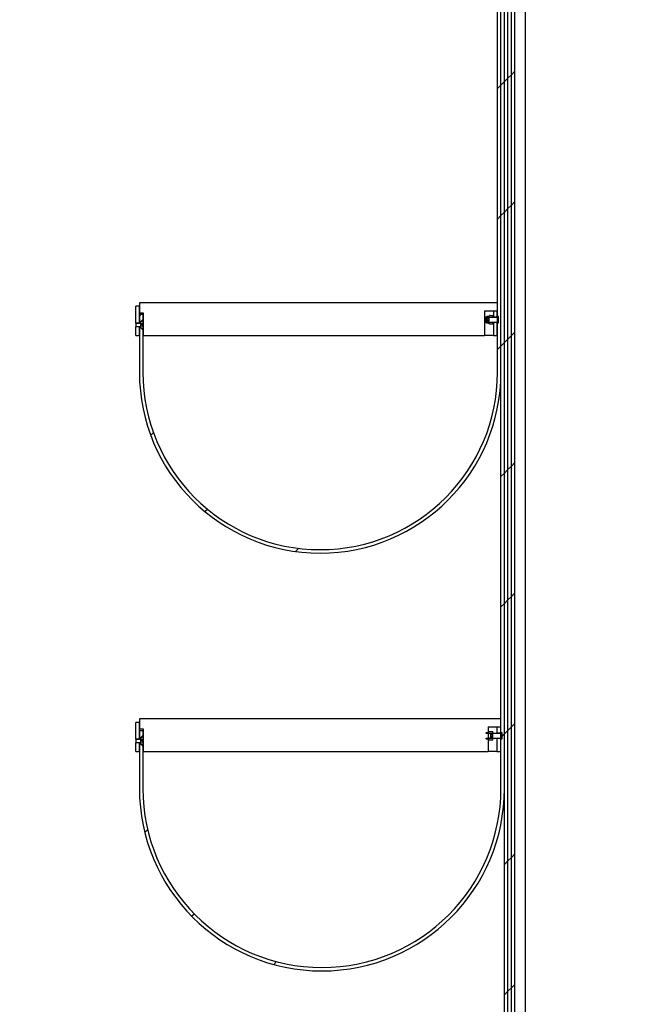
# Model space of a CAD drawing. Header units: millimetres. Extents: x 676 to 6826, y 1666 to 5971.
# Tile 5 of 9: x 4092 to 4627, y 4276 to 5124. Entities that reach past the tile are written whole.
import ezdxf

# ---------------------------------------------------------------- set-up
doc = ezdxf.new("R2010")
doc.units = ezdxf.units.MM
doc.header["$LTSCALE"] = 25
doc.linetypes.add('SLD-Solido', pattern=[0])
doc.layers.add('CAMPITURE', color=9, linetype='SLD-Solido')
doc.layers.add('QUOTE', color=1, linetype='SLD-Solido')
doc.styles.add('SLDTEXTSTYLE3', font='GOTHIC.TTF', dxfattribs={"width": 0.913})
doc.dimstyles.new('SLDDIMSTYLE0', dxfattribs={"dimtxt": 66.145833, "dimasz": 50, "dimexe": 0, "dimexo": 0.0625, "dimgap": 16.536458, "dimtad": 1, "dimdec": 1, "dimrnd": 1e-09, "dimzin": 12, "dimdsep": 46, "dimtxsty": 'SLDTEXTSTYLE3', "dimsah": 1, "dimcen": 0.09, "dimadec": 0, "dimazin": 3, "dimtfac": 1, "dimtdec": 1, "dimtmove": 0, "dimatfit": 0, "dimfxl": 1, "dimfrac": 2, "dimtolj": 1, "dimtzin": 12, "dimarcsym": 0})
pattern_1 = [(0, (0, 0), (0, 79.375), []), (135, (39.69, -39.69), (-158.75, -158.75), [112.253, -112.253]), (135, (59.53, -39.69), (-158.75, -158.75), [112.253, -112.253]), (135, (79.38, -39.69), (-158.75, -158.75), [112.253, -112.253])]

# ---------------------------------------------------------------- blocks, each defined once
blk = doc.blocks.new('_D_16')
at = {"layer": 'QUOTE', "transparency": 16777216}
for p, q in [((4526.93, 5485.23), (4526.93, 2971.5)), ((4192.18, 3402.55), (4192.18, 2971.5)), ((4192.18, 2996.5), (4092.18, 2996.5)), ((4192.18, 2996.5), (4526.93, 2996.5)), ((4526.93, 2996.5), (4626.93, 2996.5))]:
    blk.add_line(p, q, dxfattribs=at)
for points in [[(4192.18, 2996.5), (4142.18, 3002.75), (4142.18, 2990.25)], [(4526.93, 2996.5), (4576.93, 2990.25), (4576.93, 3002.75)]]:
    blk.add_solid(points, dxfattribs=at)
at = {"layer": 'QUOTE', "transparency": 16777216, "insert": (4247.9, 3080.99), "char_height": 66.146, "attachment_point": 1, "style": 'SLDTEXTSTYLE3'}
blk.add_mtext('334,8', dxfattribs=at)

msp = doc.modelspace()

# ---------------------------------------------------------------- hatches: boundary and pattern name
at = {"layer": 'CAMPITURE', "true_color": 0xe1a900}
h = msp.add_hatch(dxfattribs=at)
h.set_pattern_fill('ANSI31', color=42, scale=25, style=0)
edge = h.paths.add_edge_path(flags=0)
edge.add_spline(control_points=[(4198.18, 4140.75), (4197.51, 4141.42), (4196.85, 4142.1), (4196.18, 4142.77)], knot_values=[0.007833, 0.007833, 0.007833, 0.007833, 0.010676, 0.010676, 0.010676, 0.010676], weights=[1, 1, 1, 1], degree=3, periodic=0)
edge.add_line((4196.18, 4142.77), (4195.18, 4142.77))
edge.add_line((4195.18, 4142.77), (4195.18, 4104.23))
edge.add_arc((4353.68, 4104.23), 158.5, 180, 360)
edge.add_line((4512.18, 4104.23), (4512.18, 5524.25))
edge.add_line((4512.18, 5524.25), (4509.18, 5524.25))
edge.add_line((4509.18, 5524.25), (4509.18, 4104.23))
edge.add_arc((4353.68, 4104.23), 155.5, 180, 360, ccw=False)
edge.add_line((4198.18, 4104.23), (4198.18, 4140.75))
h = msp.add_hatch(dxfattribs=at)
h.set_pattern_fill('ANSI31', color=42, scale=25, style=0)
edge = h.paths.add_edge_path(flags=0)
edge.add_spline(control_points=[(4198.18, 3782.75), (4197.51, 3783.42), (4196.85, 3784.1), (4196.18, 3784.77)], knot_values=[0.007833, 0.007833, 0.007833, 0.007833, 0.010676, 0.010676, 0.010676, 0.010676], weights=[1, 1, 1, 1], degree=3, periodic=0)
edge.add_line((4196.18, 3784.77), (4195.18, 3784.77))
edge.add_line((4195.18, 3784.77), (4195.18, 3746.23))
edge.add_arc((4355.18, 3746.23), 160, 180, 360)
edge.add_line((4515.18, 3746.23), (4515.18, 5524.25))
edge.add_line((4515.18, 5524.25), (4512.18, 5524.25))
edge.add_line((4512.18, 5524.25), (4512.18, 3746.23))
edge.add_arc((4355.18, 3746.23), 157, 180, 360, ccw=False)
edge.add_line((4198.18, 3746.23), (4198.18, 3782.75))
h = msp.add_hatch(dxfattribs=at)
h.set_pattern_fill('ANSI31', color=42, scale=25, style=0)
edge = h.paths.add_edge_path(flags=0)
edge.add_spline(control_points=[(4198.18, 3424.75), (4197.51, 3425.42), (4196.85, 3426.1), (4196.18, 3426.77)], knot_values=[0.007833, 0.007833, 0.007833, 0.007833, 0.010676, 0.010676, 0.010676, 0.010676], weights=[1, 1, 1, 1], degree=3, periodic=0)
edge.add_line((4196.18, 3426.77), (4195.18, 3426.77))
edge.add_line((4195.18, 3426.77), (4195.18, 3388.23))
edge.add_arc((4356.68, 3388.23), 161.5, 180, 360)
edge.add_line((4518.18, 3388.23), (4518.18, 5524.25))
edge.add_line((4518.18, 5524.25), (4515.18, 5524.25))
edge.add_line((4515.18, 5524.25), (4515.18, 3388.23))
edge.add_arc((4356.68, 3388.23), 158.5, 180, 360, ccw=False)
edge.add_line((4198.18, 3388.23), (4198.18, 3424.75))
h = msp.add_hatch(dxfattribs=at)
h.set_pattern_fill('ANSI31', color=42, scale=25, style=0)
edge = h.paths.add_edge_path(flags=0)
edge.add_spline(control_points=[(4198.18, 4856.75), (4197.51, 4857.42), (4196.85, 4858.1), (4196.18, 4858.77)], knot_values=[0.007833, 0.007833, 0.007833, 0.007833, 0.010676, 0.010676, 0.010676, 0.010676], weights=[1, 1, 1, 1], degree=3, periodic=0)
edge.add_line((4196.18, 4858.77), (4195.18, 4858.77))
edge.add_line((4195.18, 4858.77), (4195.18, 4820.23))
edge.add_arc((4350.68, 4820.23), 155.5, 180, 360)
edge.add_line((4506.18, 4820.23), (4506.18, 5524.25))
edge.add_line((4506.18, 5524.25), (4503.18, 5524.25))
edge.add_line((4503.18, 5524.25), (4503.18, 4820.23))
edge.add_arc((4350.68, 4820.23), 152.5, 180, 360, ccw=False)
edge.add_line((4198.18, 4820.23), (4198.18, 4856.75))
h = msp.add_hatch(dxfattribs=at)
h.set_pattern_fill('ANSI31', color=42, scale=25, style=0)
edge = h.paths.add_edge_path(flags=0)
edge.add_spline(control_points=[(4198.18, 4498.75), (4197.51, 4499.42), (4196.85, 4500.1), (4196.18, 4500.77)], knot_values=[0.007833, 0.007833, 0.007833, 0.007833, 0.010676, 0.010676, 0.010676, 0.010676], weights=[1, 1, 1, 1], degree=3, periodic=0)
edge.add_line((4196.18, 4500.77), (4195.18, 4500.77))
edge.add_line((4195.18, 4500.77), (4195.18, 4462.23))
edge.add_arc((4352.18, 4462.23), 157, 180, 360)
edge.add_line((4509.18, 4462.23), (4509.18, 5524.25))
edge.add_line((4509.18, 5524.25), (4506.18, 5524.25))
edge.add_line((4506.18, 5524.25), (4506.18, 4462.23))
edge.add_arc((4352.18, 4462.23), 154, 180, 360, ccw=False)
edge.add_line((4198.18, 4462.23), (4198.18, 4498.75))
h = msp.add_hatch(dxfattribs=at)
h.set_pattern_fill('ANSI31', color=42, scale=25, angle=90, style=0)
h.paths.add_polyline_path([(4195.18, 4862.71), (4195.18, 4877.13), (4192.18, 4877.13), (4192.18, 4862.71)], flags=0)
h = msp.add_hatch(dxfattribs=at)
h.set_pattern_fill('CORK', color=42, scale=25, style=0)
h.set_pattern_definition(pattern_1)
h.paths.add_polyline_path([(4198.68, 4871.23), (4198.68, 4852.13), (4492.18, 4852.13), (4492.18, 4873.23), (4503.18, 4873.23), (4503.18, 4880.13), (4195.18, 4880.13), (4195.18, 4871.23)], flags=0)
h = msp.add_hatch(dxfattribs=at)
h.set_pattern_fill('ANSI31', color=42, scale=25, angle=2.8e-322, style=0)
h.paths.add_polyline_path([(4502.68, 4873.13), (4499.68, 4873.13), (4499.68, 4867.73), (4502.68, 4867.73)], flags=0)
h = msp.add_hatch(dxfattribs=at)
h.set_pattern_fill('ANSI32', color=42, scale=25, style=0)
edge = h.paths.add_edge_path(flags=0)
edge.add_line((4198.18, 4857.15), (4198.18, 4859.96))
edge.add_line((4198.18, 4859.96), (4196.18, 4859.96))
edge.add_line((4196.18, 4859.96), (4196.18, 4862.29))
edge.add_line((4196.18, 4862.29), (4198.18, 4862.29))
edge.add_line((4198.18, 4862.29), (4198.18, 4865.1))
edge.add_line((4198.18, 4865.1), (4198.08, 4865.1))
edge.add_spline(control_points=[(4198.08, 4865.1), (4197.41, 4864.42), (4196.74, 4863.75), (4196.08, 4863.07)], knot_values=[0.007009, 0.007009, 0.007009, 0.007009, 0.009858, 0.009858, 0.009858, 0.009858], weights=[1, 1, 1, 1], degree=3, periodic=0)
edge.add_line((4196.08, 4863.07), (4196.08, 4862.83))
edge.add_line((4196.08, 4862.83), (4192.38, 4862.83))
edge.add_spline(control_points=[(4192.38, 4862.83), (4192.38, 4862.83), (4192.37, 4862.82), (4192.37, 4862.82), (4192.31, 4862.75), (4192.24, 4862.69), (4192.18, 4862.62)], knot_values=[0.003036, 0.003036, 0.003036, 0.003036, 0.003055, 0.003055, 0.003055, 0.003325, 0.003325, 0.003325, 0.003325], weights=[1, 1, 1, 1, 1, 1, 1], degree=3, periodic=0)
edge.add_line((4192.18, 4862.62), (4192.18, 4859.63))
edge.add_spline(control_points=[(4192.18, 4859.63), (4192.25, 4859.56), (4192.32, 4859.49), (4192.38, 4859.42)], knot_values=[0.007089, 0.007089, 0.007089, 0.007089, 0.007378, 0.007378, 0.007378, 0.007378], weights=[1, 1, 1, 1], degree=3, periodic=0)
edge.add_line((4192.38, 4859.42), (4196.08, 4859.42))
edge.add_line((4196.08, 4859.42), (4196.08, 4859.18))
edge.add_spline(control_points=[(4196.08, 4859.18), (4196.74, 4858.5), (4197.41, 4857.83), (4198.08, 4857.15)], knot_values=[0.014858, 0.014858, 0.014858, 0.014858, 0.017703, 0.017703, 0.017703, 0.017703], weights=[1, 1, 1, 1], degree=3, periodic=0)
edge.add_line((4198.08, 4857.15), (4198.18, 4857.15))
h = msp.add_hatch(dxfattribs=at)
h.set_pattern_fill('ANSI31', color=42, scale=25, style=0)
edge = h.paths.add_edge_path(flags=0)
edge.add_line((4198.18, 4870.23), (4195.18, 4870.23))
edge.add_line((4195.18, 4870.23), (4195.18, 4863.68))
edge.add_line((4195.18, 4863.68), (4196.18, 4863.68))
edge.add_spline(control_points=[(4196.18, 4863.68), (4196.85, 4864.36), (4197.51, 4865.03), (4198.18, 4865.7)], knot_values=[0.017086, 0.017086, 0.017086, 0.017086, 0.019908, 0.019908, 0.019908, 0.019908], weights=[1, 1, 1, 1], degree=3, periodic=0)
edge.add_line((4198.18, 4865.7), (4198.18, 4870.23))
h = msp.add_hatch(dxfattribs=at)
h.set_pattern_fill('ANSI32', color=42, scale=25, angle=90, style=0)
edge = h.paths.add_edge_path(flags=0)
edge.add_spline(control_points=[(4499.47, 4868.91), (4499.46, 4868.93), (4499.45, 4868.95), (4499.44, 4868.97), (4499.44, 4868.99), (4499.43, 4869), (4499.42, 4869.02)], knot_values=[0.001157, 0.001157, 0.001157, 0.001157, 0.001221, 0.001221, 0.001221, 0.001272, 0.001272, 0.001272, 0.001272], weights=[1, 1, 1, 1, 1, 1, 1], degree=3, periodic=0)
edge.add_line((4499.42, 4869.02), (4496.31, 4869.02))
edge.add_spline(control_points=[(4496.31, 4869.02), (4496.29, 4868.98), (4496.28, 4868.95), (4496.27, 4868.91)], knot_values=[0.000136, 0.000136, 0.000136, 0.000136, 0.000252, 0.000252, 0.000252, 0.000252], weights=[1, 1, 1, 1], degree=3, periodic=0)
edge.add_line((4496.27, 4868.91), (4496.27, 4868.87))
edge.add_spline(control_points=[(4496.27, 4868.87), (4495.61, 4868.75), (4494.95, 4868.63), (4494.29, 4868.52)], knot_values=[0, 0, 0, 0, 0.002005, 0.002005, 0.002005, 0.002005], weights=[1, 1, 1, 1], degree=3, periodic=0)
edge.add_spline(control_points=[(4494.29, 4868.52), (4494.27, 4868.51), (4494.25, 4868.51), (4494.23, 4868.5), (4494.12, 4868.48), (4494.02, 4868.43), (4493.92, 4868.37), (4493.83, 4868.31), (4493.74, 4868.23), (4493.67, 4868.13), (4493.6, 4868.04), (4493.55, 4867.93), (4493.51, 4867.82), (4493.48, 4867.72), (4493.47, 4867.62), (4493.47, 4867.51)], knot_values=[0, 0, 0, 0, 0.000062, 0.000062, 0.000062, 0.000404, 0.000404, 0.000404, 0.000751, 0.000751, 0.000751, 0.001108, 0.001108, 0.001108, 0.001426, 0.001426, 0.001426, 0.001426], weights=[1, 1, 1, 1, 1, 1, 1, 1, 1, 1, 1, 1, 1, 1, 1, 1], degree=3, periodic=0)
edge.add_line((4493.47, 4867.51), (4493.47, 4867.47))
edge.add_line((4493.47, 4867.47), (4499.47, 4867.47))
edge.add_line((4499.47, 4867.47), (4499.47, 4868.91))
h = msp.add_hatch(dxfattribs=at)
h.set_pattern_fill('ANSI32', color=42, scale=25, angle=90, style=0)
edge = h.paths.add_edge_path(flags=0)
edge.add_line((4496.27, 4862.18), (4496.27, 4862.18))
edge.add_line((4496.27, 4862.18), (4499.47, 4862.18))
edge.add_line((4499.47, 4862.18), (4499.47, 4863.58))
edge.add_line((4499.47, 4863.58), (4493.47, 4863.58))
edge.add_line((4493.47, 4863.58), (4493.47, 4863.54))
edge.add_spline(control_points=[(4493.47, 4863.54), (4493.47, 4863.52), (4493.47, 4863.5), (4493.47, 4863.48), (4493.47, 4863.36), (4493.5, 4863.25), (4493.54, 4863.14), (4493.58, 4863.04), (4493.65, 4862.94), (4493.72, 4862.86), (4493.79, 4862.78), (4493.88, 4862.7), (4493.98, 4862.65), (4494.07, 4862.59), (4494.18, 4862.56), (4494.29, 4862.54)], knot_values=[0.001453, 0.001453, 0.001453, 0.001453, 0.001516, 0.001516, 0.001516, 0.001861, 0.001861, 0.001861, 0.002202, 0.002202, 0.002202, 0.00254, 0.00254, 0.00254, 0.002878, 0.002878, 0.002878, 0.002878], weights=[1, 1, 1, 1, 1, 1, 1, 1, 1, 1, 1, 1, 1, 1, 1, 1], degree=3, periodic=0)
edge.add_spline(control_points=[(4494.29, 4862.54), (4494.95, 4862.42), (4495.61, 4862.3), (4496.27, 4862.18)], knot_values=[0, 0, 0, 0, 0.002005, 0.002005, 0.002005, 0.002005], weights=[1, 1, 1, 1], degree=3, periodic=0)
h = msp.add_hatch(dxfattribs=at)
h.set_pattern_fill('ANSI33', color=42, scale=25, style=0)
edge = h.paths.add_edge_path(flags=0)
edge.add_line((4503.48, 4862.82), (4504.18, 4862.82))
edge.add_line((4504.18, 4862.82), (4504.18, 4868.23))
edge.add_line((4504.18, 4868.23), (4503.48, 4868.23))
edge.add_spline(control_points=[(4503.48, 4868.23), (4503.47, 4868.23), (4503.46, 4868.23), (4503.45, 4868.23), (4503.42, 4868.23), (4503.38, 4868.22), (4503.35, 4868.21), (4503.32, 4868.19), (4503.29, 4868.17), (4503.27, 4868.15), (4503.25, 4868.12), (4503.23, 4868.09), (4503.21, 4868.06), (4503.2, 4868.03), (4503.19, 4867.99), (4503.18, 4867.96), (4503.18, 4867.95), (4503.18, 4867.94), (4503.18, 4867.93)], knot_values=[0, 0, 0, 0, 0.000032, 0.000032, 0.000032, 0.000134, 0.000134, 0.000134, 0.000237, 0.000237, 0.000237, 0.000343, 0.000343, 0.000343, 0.000449, 0.000449, 0.000449, 0.000479, 0.000479, 0.000479, 0.000479], weights=[1, 1, 1, 1, 1, 1, 1, 1, 1, 1, 1, 1, 1, 1, 1, 1, 1, 1, 1], degree=3, periodic=0)
edge.add_line((4503.18, 4867.93), (4503.18, 4867.47))
edge.add_line((4503.18, 4867.47), (4494.18, 4867.47))
edge.add_line((4494.18, 4867.47), (4494.18, 4866.86))
edge.add_line((4494.18, 4866.86), (4496.18, 4866.86))
edge.add_line((4496.18, 4866.86), (4496.18, 4864.39))
edge.add_line((4496.18, 4864.39), (4494.18, 4864.39))
edge.add_line((4494.18, 4864.39), (4494.18, 4863.58))
edge.add_line((4494.18, 4863.58), (4503.18, 4863.58))
edge.add_line((4503.18, 4863.58), (4503.18, 4863.12))
edge.add_spline(control_points=[(4503.18, 4863.12), (4503.18, 4863.1), (4503.19, 4863.07), (4503.19, 4863.05), (4503.2, 4863.02), (4503.21, 4862.99), (4503.23, 4862.96), (4503.25, 4862.93), (4503.27, 4862.9), (4503.3, 4862.88), (4503.32, 4862.86), (4503.35, 4862.85), (4503.38, 4862.83), (4503.42, 4862.82), (4503.45, 4862.82), (4503.48, 4862.82)], knot_values=[0.00048, 0.00048, 0.00048, 0.00048, 0.000554, 0.000554, 0.000554, 0.000657, 0.000657, 0.000657, 0.000758, 0.000758, 0.000758, 0.000859, 0.000859, 0.000859, 0.00096, 0.00096, 0.00096, 0.00096], weights=[1, 1, 1, 1, 1, 1, 1, 1, 1, 1, 1, 1, 1, 1, 1, 1], degree=3, periodic=0)
h = msp.add_hatch(dxfattribs=at)
h.set_pattern_fill('ANSI31', color=42, scale=25, angle=90, style=0)
h.paths.add_polyline_path([(4192.18, 4859.55), (4192.18, 4852.13), (4195.18, 4852.13), (4195.18, 4859.55)], flags=0)
h = msp.add_hatch(dxfattribs=at)
h.set_pattern_fill('ANSI31', color=42, scale=25, angle=90, style=0)
h.paths.add_polyline_path([(4195.18, 4504.71), (4195.18, 4519.13), (4192.18, 4519.13), (4192.18, 4504.71)], flags=0)
h = msp.add_hatch(dxfattribs=at)
h.set_pattern_fill('CORK', color=42, scale=25, style=0)
h.set_pattern_definition(pattern_1)
h.paths.add_polyline_path([(4198.68, 4513.23), (4198.68, 4494.13), (4495.18, 4494.13), (4495.18, 4515.23), (4506.18, 4515.23), (4506.18, 4522.13), (4195.18, 4522.13), (4195.18, 4513.23)], flags=0)
h = msp.add_hatch(dxfattribs=at)
h.set_pattern_fill('ANSI31', color=42, scale=25, style=0)
edge = h.paths.add_edge_path(flags=0)
edge.add_line((4198.18, 4512.23), (4195.18, 4512.23))
edge.add_line((4195.18, 4512.23), (4195.18, 4505.68))
edge.add_line((4195.18, 4505.68), (4196.18, 4505.68))
edge.add_spline(control_points=[(4196.18, 4505.68), (4196.85, 4506.36), (4197.51, 4507.03), (4198.18, 4507.7)], knot_values=[0.017086, 0.017086, 0.017086, 0.017086, 0.019908, 0.019908, 0.019908, 0.019908], weights=[1, 1, 1, 1], degree=3, periodic=0)
edge.add_line((4198.18, 4507.7), (4198.18, 4512.23))
h = msp.add_hatch(dxfattribs=at)
h.set_pattern_fill('ANSI32', color=42, scale=25, angle=90, style=0)
edge = h.paths.add_edge_path(flags=0)
edge.add_spline(control_points=[(4499.34, 4510.91), (4499.32, 4510.96), (4499.3, 4511), (4499.28, 4511.05)], knot_values=[0.000186, 0.000186, 0.000186, 0.000186, 0.000334, 0.000334, 0.000334, 0.000334], weights=[1, 1, 1, 1], degree=3, periodic=0)
edge.add_line((4499.28, 4511.05), (4496.19, 4511.05))
edge.add_spline(control_points=[(4496.19, 4511.05), (4496.18, 4511.02), (4496.17, 4510.99), (4496.16, 4510.97), (4496.15, 4510.95), (4496.14, 4510.93), (4496.14, 4510.91)], knot_values=[0.000524, 0.000524, 0.000524, 0.000524, 0.00061, 0.00061, 0.00061, 0.000671, 0.000671, 0.000671, 0.000671], weights=[1, 1, 1, 1, 1, 1, 1], degree=3, periodic=0)
edge.add_line((4496.14, 4510.91), (4496.14, 4510.87))
edge.add_spline(control_points=[(4496.14, 4510.87), (4495.48, 4510.75), (4494.82, 4510.63), (4494.16, 4510.52)], knot_values=[0, 0, 0, 0, 0.002005, 0.002005, 0.002005, 0.002005], weights=[1, 1, 1, 1], degree=3, periodic=0)
edge.add_spline(control_points=[(4494.16, 4510.52), (4494.14, 4510.51), (4494.12, 4510.51), (4494.1, 4510.5), (4493.99, 4510.48), (4493.89, 4510.43), (4493.79, 4510.37), (4493.7, 4510.31), (4493.61, 4510.23), (4493.54, 4510.13), (4493.47, 4510.04), (4493.42, 4509.93), (4493.38, 4509.82), (4493.35, 4509.72), (4493.34, 4509.62), (4493.34, 4509.51)], knot_values=[0, 0, 0, 0, 0.000062, 0.000062, 0.000062, 0.000404, 0.000404, 0.000404, 0.000751, 0.000751, 0.000751, 0.001108, 0.001108, 0.001108, 0.001426, 0.001426, 0.001426, 0.001426], weights=[1, 1, 1, 1, 1, 1, 1, 1, 1, 1, 1, 1, 1, 1, 1, 1], degree=3, periodic=0)
edge.add_line((4493.34, 4509.51), (4493.34, 4509.47))
edge.add_line((4493.34, 4509.47), (4499.34, 4509.47))
edge.add_line((4499.34, 4509.47), (4499.34, 4510.91))
h = msp.add_hatch(dxfattribs=at)
h.set_pattern_fill('ANSI33', color=42, scale=25, style=0)
edge = h.paths.add_edge_path(flags=0)
edge.add_line((4506.48, 4504.82), (4507.18, 4504.82))
edge.add_line((4507.18, 4504.82), (4507.18, 4510.23))
edge.add_line((4507.18, 4510.23), (4506.48, 4510.23))
edge.add_spline(control_points=[(4506.48, 4510.23), (4506.47, 4510.23), (4506.46, 4510.23), (4506.45, 4510.23), (4506.42, 4510.23), (4506.38, 4510.22), (4506.35, 4510.21), (4506.32, 4510.19), (4506.29, 4510.17), (4506.27, 4510.15), (4506.25, 4510.12), (4506.23, 4510.09), (4506.21, 4510.06), (4506.2, 4510.03), (4506.19, 4509.99), (4506.18, 4509.96), (4506.18, 4509.95), (4506.18, 4509.94), (4506.18, 4509.93)], knot_values=[0, 0, 0, 0, 0.000032, 0.000032, 0.000032, 0.000134, 0.000134, 0.000134, 0.000237, 0.000237, 0.000237, 0.000343, 0.000343, 0.000343, 0.000449, 0.000449, 0.000449, 0.000479, 0.000479, 0.000479, 0.000479], weights=[1, 1, 1, 1, 1, 1, 1, 1, 1, 1, 1, 1, 1, 1, 1, 1, 1, 1, 1], degree=3, periodic=0)
edge.add_line((4506.18, 4509.93), (4506.18, 4509.47))
edge.add_line((4506.18, 4509.47), (4497.18, 4509.47))
edge.add_line((4497.18, 4509.47), (4497.18, 4508.86))
edge.add_line((4497.18, 4508.86), (4499.18, 4508.86))
edge.add_line((4499.18, 4508.86), (4499.18, 4506.39))
edge.add_line((4499.18, 4506.39), (4497.18, 4506.39))
edge.add_line((4497.18, 4506.39), (4497.18, 4505.58))
edge.add_line((4497.18, 4505.58), (4506.18, 4505.58))
edge.add_line((4506.18, 4505.58), (4506.18, 4505.12))
edge.add_spline(control_points=[(4506.18, 4505.12), (4506.18, 4505.1), (4506.19, 4505.07), (4506.19, 4505.05), (4506.2, 4505.02), (4506.21, 4504.99), (4506.23, 4504.96), (4506.25, 4504.93), (4506.27, 4504.9), (4506.3, 4504.88), (4506.32, 4504.86), (4506.35, 4504.85), (4506.38, 4504.83), (4506.42, 4504.82), (4506.45, 4504.82), (4506.48, 4504.82)], knot_values=[0.00048, 0.00048, 0.00048, 0.00048, 0.000554, 0.000554, 0.000554, 0.000657, 0.000657, 0.000657, 0.000758, 0.000758, 0.000758, 0.000859, 0.000859, 0.000859, 0.00096, 0.00096, 0.00096, 0.00096], weights=[1, 1, 1, 1, 1, 1, 1, 1, 1, 1, 1, 1, 1, 1, 1, 1], degree=3, periodic=0)
h = msp.add_hatch(dxfattribs=at)
h.set_pattern_fill('ANSI31', color=42, scale=25, angle=2.8e-322, style=0)
h.paths.add_polyline_path([(4505.68, 4515.13), (4502.68, 4515.13), (4502.68, 4509.73), (4505.68, 4509.73)], flags=0)
h = msp.add_hatch(dxfattribs=at)
h.set_pattern_fill('ANSI32', color=42, scale=25, style=0)
edge = h.paths.add_edge_path(flags=0)
edge.add_line((4198.18, 4499.15), (4198.18, 4501.96))
edge.add_line((4198.18, 4501.96), (4196.18, 4501.96))
edge.add_line((4196.18, 4501.96), (4196.18, 4504.29))
edge.add_line((4196.18, 4504.29), (4198.18, 4504.29))
edge.add_line((4198.18, 4504.29), (4198.18, 4507.1))
edge.add_line((4198.18, 4507.1), (4198.08, 4507.1))
edge.add_spline(control_points=[(4198.08, 4507.1), (4197.41, 4506.42), (4196.74, 4505.75), (4196.08, 4505.07)], knot_values=[0.007009, 0.007009, 0.007009, 0.007009, 0.009858, 0.009858, 0.009858, 0.009858], weights=[1, 1, 1, 1], degree=3, periodic=0)
edge.add_line((4196.08, 4505.07), (4196.08, 4504.83))
edge.add_line((4196.08, 4504.83), (4192.38, 4504.83))
edge.add_spline(control_points=[(4192.38, 4504.83), (4192.38, 4504.83), (4192.37, 4504.82), (4192.37, 4504.82), (4192.31, 4504.75), (4192.24, 4504.69), (4192.18, 4504.62)], knot_values=[0.003036, 0.003036, 0.003036, 0.003036, 0.003055, 0.003055, 0.003055, 0.003325, 0.003325, 0.003325, 0.003325], weights=[1, 1, 1, 1, 1, 1, 1], degree=3, periodic=0)
edge.add_line((4192.18, 4504.62), (4192.18, 4501.63))
edge.add_spline(control_points=[(4192.18, 4501.63), (4192.25, 4501.56), (4192.32, 4501.49), (4192.38, 4501.42)], knot_values=[0.007089, 0.007089, 0.007089, 0.007089, 0.007378, 0.007378, 0.007378, 0.007378], weights=[1, 1, 1, 1], degree=3, periodic=0)
edge.add_line((4192.38, 4501.42), (4196.08, 4501.42))
edge.add_line((4196.08, 4501.42), (4196.08, 4501.18))
edge.add_spline(control_points=[(4196.08, 4501.18), (4196.74, 4500.5), (4197.41, 4499.83), (4198.08, 4499.15)], knot_values=[0.014858, 0.014858, 0.014858, 0.014858, 0.017703, 0.017703, 0.017703, 0.017703], weights=[1, 1, 1, 1], degree=3, periodic=0)
edge.add_line((4198.08, 4499.15), (4198.18, 4499.15))
h = msp.add_hatch(dxfattribs=at)
h.set_pattern_fill('ANSI31', color=42, scale=25, angle=90, style=0)
h.paths.add_polyline_path([(4192.18, 4501.55), (4192.18, 4494.13), (4195.18, 4494.13), (4195.18, 4501.55)], flags=0)
h = msp.add_hatch(dxfattribs=at)
h.set_pattern_fill('ANSI32', color=42, scale=25, angle=90, style=0)
edge = h.paths.add_edge_path(flags=0)
edge.add_line((4496.14, 4504.18), (4496.14, 4504.18))
edge.add_line((4496.14, 4504.18), (4499.34, 4504.18))
edge.add_line((4499.34, 4504.18), (4499.34, 4505.58))
edge.add_line((4499.34, 4505.58), (4493.34, 4505.58))
edge.add_line((4493.34, 4505.58), (4493.34, 4505.54))
edge.add_spline(control_points=[(4493.34, 4505.54), (4493.34, 4505.52), (4493.34, 4505.5), (4493.34, 4505.48), (4493.34, 4505.36), (4493.37, 4505.25), (4493.41, 4505.14), (4493.46, 4505.04), (4493.52, 4504.94), (4493.59, 4504.86), (4493.66, 4504.78), (4493.75, 4504.7), (4493.85, 4504.65), (4493.95, 4504.59), (4494.05, 4504.56), (4494.16, 4504.54)], knot_values=[0.001453, 0.001453, 0.001453, 0.001453, 0.001516, 0.001516, 0.001516, 0.001861, 0.001861, 0.001861, 0.002202, 0.002202, 0.002202, 0.00254, 0.00254, 0.00254, 0.002878, 0.002878, 0.002878, 0.002878], weights=[1, 1, 1, 1, 1, 1, 1, 1, 1, 1, 1, 1, 1, 1, 1, 1], degree=3, periodic=0)
edge.add_spline(control_points=[(4494.16, 4504.54), (4494.82, 4504.42), (4495.48, 4504.3), (4496.14, 4504.18)], knot_values=[0, 0, 0, 0, 0.002005, 0.002005, 0.002005, 0.002005], weights=[1, 1, 1, 1], degree=3, periodic=0)

# ---------------------------------------------------------------- linework, layer by layer
for p, q in [((4503.18, 4820.23), (4503.18, 5524.25)), ((4506.18, 4462.23), (4506.18, 5524.25)), ((4506.18, 4820.23), (4506.18, 5524.25)), ((4509.18, 4104.23), (4509.18, 5524.25)), ((4509.18, 4462.23), (4509.18, 5524.25)), ((4512.18, 3746.23), (4512.18, 5524.25)), ((4512.18, 4104.23), (4512.18, 5524.25)), ((4515.18, 3388.23), (4515.18, 5524.25)), ((4515.18, 3746.23), (4515.18, 5524.25)), ((4518.18, 3388.23), (4518.18, 5524.25)), ((4195.18, 4877.13), (4192.18, 4877.13)), ((4192.18, 4862.71), (4192.18, 4877.13)), ((4503.18, 4880.13), (4195.18, 4880.13)), ((4195.18, 4880.13), (4195.18, 4871.23)), ((4195.18, 4862.71), (4195.18, 4877.13)), ((4492.18, 4873.23), (4503.18, 4873.23)), ((4492.18, 4873.23), (4492.18, 4852.13)), ((4499.68, 4873.13), (4499.68, 4873.23)), ((4499.68, 4873.13), (4499.68, 4867.73)), ((4499.68, 4873.13), (4502.68, 4873.13)), ((4502.68, 4873.13), (4502.68, 4867.73)), ((4503.18, 4873.23), (4503.18, 4880.13)), ((4198.68, 4871.23), (4195.18, 4871.23)), ((4195.18, 4870.23), (4195.18, 4863.68)), ((4195.18, 4870.23), (4198.18, 4870.23)), ((4195.18, 4863.68), (4196.18, 4863.68)), ((4196.08, 4863.07), (4198.08, 4865.1)), ((4198.18, 4865.7), (4196.18, 4863.68)), ((4196.18, 4863.2), (4196.18, 4863.68)), ((4198.18, 4865.1), (4198.08, 4865.1)), ((4198.18, 4870.23), (4198.18, 4865.7)), ((4198.18, 4865.7), (4198.18, 4865.13)), ((4198.18, 4865.1), (4198.18, 4862.29)), ((4198.68, 4852.13), (4198.68, 4871.23)), ((4493.47, 4867.47), (4493.47, 4867.51)), ((4499.47, 4867.47), (4493.47, 4867.47)), ((4493.47, 4863.58), (4493.47, 4867.47)), ((4493.47, 4863.58), (4499.47, 4863.58)), ((4493.47, 4863.54), (4493.47, 4863.58)), ((4494.18, 4866.86), (4494.18, 4867.47)), ((4503.18, 4867.47), (4494.18, 4867.47)), ((4494.18, 4866.86), (4496.18, 4866.86)), ((4494.18, 4866.86), (4494.18, 4866.02)), ((4496.18, 4866.02), (4494.18, 4866.02)), ((4494.18, 4866.02), (4494.18, 4864.61)), ((4496.18, 4864.61), (4494.18, 4864.61)), ((4494.18, 4864.61), (4494.18, 4864.39)), ((4494.18, 4863.58), (4494.18, 4864.39)), ((4496.18, 4864.39), (4494.18, 4864.39)), ((4494.18, 4863.58), (4503.18, 4863.58)), ((4494.29, 4868.52), (4496.27, 4868.87)), ((4496.18, 4864.39), (4496.18, 4866.86)), ((4496.31, 4869.02), (4496.27, 4868.91)), ((4496.27, 4868.87), (4496.27, 4868.91)), ((4499.42, 4869.02), (4496.31, 4869.02)), ((4496.53, 4869.16), (4499.2, 4869.16)), ((4499.47, 4867.47), (4499.47, 4868.91)), ((4499.47, 4862.18), (4499.47, 4863.58)), ((4502.68, 4867.73), (4499.68, 4867.73)), ((4499.68, 4867.73), (4499.68, 4867.47)), ((4499.68, 4863.58), (4499.68, 4853.09)), ((4502.68, 4867.73), (4502.68, 4867.47)), ((4502.68, 4863.58), (4502.68, 4853.09)), ((4503.18, 4867.47), (4503.18, 4867.93)), ((4503.18, 4863.12), (4503.18, 4863.58)), ((4504.18, 4868.23), (4503.48, 4868.23)), ((4504.18, 4862.82), (4504.18, 4868.23)), ((4192.18, 4862.71), (4195.18, 4862.71)), ((4192.18, 4862.71), (4192.18, 4862.62)), ((4192.18, 4862.62), (4192.18, 4859.63)), ((4192.38, 4859.42), (4192.18, 4859.63)), ((4192.18, 4859.63), (4192.18, 4859.55)), ((4195.18, 4859.55), (4192.18, 4859.55)), ((4192.18, 4852.13), (4192.18, 4859.55)), ((4192.38, 4862.83), (4196.08, 4862.83)), ((4196.08, 4859.42), (4192.38, 4859.42)), ((4195.18, 4852.13), (4195.18, 4859.55)), ((4195.18, 4858.77), (4195.18, 4820.23)), ((4196.18, 4858.77), (4195.18, 4858.77)), ((4196.08, 4862.83), (4196.08, 4863.07)), ((4196.08, 4859.18), (4196.08, 4859.42)), ((4198.08, 4857.15), (4196.08, 4859.18)), ((4196.18, 4862.29), (4198.18, 4862.29)), ((4196.18, 4862.29), (4196.18, 4859.96)), ((4196.18, 4861.85), (4198.18, 4861.85)), ((4196.18, 4860.4), (4198.18, 4860.4)), ((4198.18, 4859.96), (4196.18, 4859.96)), ((4196.18, 4858.77), (4196.18, 4859.18)), ((4196.18, 4858.77), (4198.18, 4856.75)), ((4198.08, 4857.15), (4198.18, 4857.15)), ((4198.18, 4861.85), (4198.18, 4862.29)), ((4198.18, 4860.4), (4198.18, 4861.85)), ((4198.18, 4859.96), (4198.18, 4860.4)), ((4198.18, 4859.96), (4198.18, 4857.15)), ((4198.18, 4857.13), (4198.18, 4856.75)), ((4198.18, 4856.75), (4198.18, 4820.23)), ((4198.18, 4856.13), (4198.68, 4855.63)), ((4198.68, 4855.13), (4198.18, 4855.13)), ((4496.27, 4862.18), (4494.29, 4862.54)), ((4496.27, 4862.18), (4499.47, 4862.18)), ((4496.27, 4862.18), (4496.27, 4862.18)), ((4503.48, 4862.82), (4504.18, 4862.82)), ((4192.18, 4852.13), (4195.18, 4852.13)), ((4198.68, 4852.13), (4198.18, 4852.13)), ((4198.68, 4852.13), (4492.18, 4852.13)), ((4499.68, 4852.13), (4492.18, 4852.13)), ((4499.68, 4853.09), (4499.68, 4852.13)), ((4499.68, 4852.13), (4502.68, 4852.13)), ((4502.68, 4853.09), (4502.68, 4852.13)), ((4503.18, 4852.13), (4502.68, 4852.13)), ((4195.18, 4519.13), (4192.18, 4519.13)), ((4192.18, 4504.71), (4192.18, 4519.13)), ((4506.18, 4522.13), (4195.18, 4522.13)), ((4195.18, 4522.13), (4195.18, 4513.23)), ((4195.18, 4504.71), (4195.18, 4519.13)), ((4506.18, 4515.23), (4506.18, 4522.13)), ((4198.68, 4513.23), (4195.18, 4513.23)), ((4195.18, 4512.23), (4195.18, 4505.68)), ((4195.18, 4512.23), (4198.18, 4512.23)), ((4198.18, 4507.7), (4196.18, 4505.68)), ((4198.18, 4512.23), (4198.18, 4507.7)), ((4198.18, 4507.7), (4198.18, 4507.13)), ((4198.68, 4494.13), (4198.68, 4513.23)), ((4493.34, 4509.47), (4493.34, 4509.51)), ((4499.34, 4509.47), (4493.34, 4509.47)), ((4494.16, 4510.52), (4496.14, 4510.87)), ((4495.18, 4515.23), (4506.18, 4515.23)), ((4495.18, 4515.23), (4495.18, 4494.13)), ((4496.14, 4510.87), (4496.14, 4510.91)), ((4496.4, 4511.2), (4496.19, 4511.05)), ((4499.28, 4511.05), (4496.19, 4511.05)), ((4496.4, 4511.2), (4499.07, 4511.2)), ((4497.18, 4508.86), (4497.18, 4509.47)), ((4506.18, 4509.47), (4497.18, 4509.47)), ((4497.18, 4508.86), (4499.18, 4508.86)), ((4497.18, 4508.86), (4497.18, 4508.02)), ((4499.18, 4508.02), (4497.18, 4508.02)), ((4497.18, 4508.02), (4497.18, 4506.61)), ((4499.28, 4511.05), (4499.07, 4511.2)), ((4499.18, 4506.39), (4499.18, 4508.86)), ((4499.34, 4510.91), (4499.28, 4511.05)), ((4499.34, 4509.47), (4499.34, 4510.91)), ((4502.68, 4515.13), (4502.68, 4515.23)), ((4502.68, 4515.13), (4505.68, 4515.13)), ((4502.68, 4515.13), (4502.68, 4509.73)), ((4505.68, 4509.73), (4502.68, 4509.73)), ((4502.68, 4509.73), (4502.68, 4509.47)), ((4505.68, 4515.13), (4505.68, 4509.73)), ((4505.68, 4509.73), (4505.68, 4509.47)), ((4506.18, 4509.47), (4506.18, 4509.93)), ((4507.18, 4510.23), (4506.48, 4510.23)), ((4507.18, 4504.82), (4507.18, 4510.23)), ((4192.18, 4504.71), (4195.18, 4504.71)), ((4192.18, 4504.71), (4192.18, 4504.62)), ((4192.18, 4504.62), (4192.18, 4501.63)), ((4192.38, 4501.42), (4192.18, 4501.63)), ((4192.18, 4501.63), (4192.18, 4501.55)), ((4195.18, 4501.55), (4192.18, 4501.55)), ((4192.18, 4494.13), (4192.18, 4501.55)), ((4192.38, 4504.83), (4196.08, 4504.83)), ((4196.08, 4501.42), (4192.38, 4501.42)), ((4195.18, 4505.68), (4196.18, 4505.68)), ((4195.18, 4494.13), (4195.18, 4501.55)), ((4195.18, 4500.77), (4195.18, 4462.23)), ((4196.18, 4500.77), (4195.18, 4500.77)), ((4196.08, 4505.07), (4198.08, 4507.1)), ((4196.08, 4504.83), (4196.08, 4505.07)), ((4196.08, 4501.18), (4196.08, 4501.42)), ((4198.08, 4499.15), (4196.08, 4501.18)), ((4196.18, 4505.2), (4196.18, 4505.68)), ((4196.18, 4504.29), (4198.18, 4504.29)), ((4196.18, 4504.29), (4196.18, 4501.96)), ((4196.18, 4503.85), (4198.18, 4503.85)), ((4196.18, 4502.4), (4198.18, 4502.4)), ((4198.18, 4501.96), (4196.18, 4501.96)), ((4196.18, 4500.77), (4196.18, 4501.18)), ((4196.18, 4500.77), (4198.18, 4498.75)), ((4198.18, 4507.1), (4198.08, 4507.1)), ((4198.08, 4499.15), (4198.18, 4499.15)), ((4198.18, 4507.1), (4198.18, 4504.29)), ((4198.18, 4503.85), (4198.18, 4504.29)), ((4198.18, 4502.4), (4198.18, 4503.85)), ((4198.18, 4501.96), (4198.18, 4502.4)), ((4198.18, 4501.96), (4198.18, 4499.15)), ((4198.18, 4499.13), (4198.18, 4498.75)), ((4493.34, 4505.58), (4499.34, 4505.58)), ((4493.34, 4505.54), (4493.34, 4505.58)), ((4496.14, 4504.18), (4494.16, 4504.54)), ((4496.14, 4504.18), (4499.34, 4504.18)), ((4496.14, 4504.18), (4496.14, 4504.18)), ((4499.18, 4506.61), (4497.18, 4506.61)), ((4497.18, 4506.61), (4497.18, 4506.39)), ((4497.18, 4505.58), (4497.18, 4506.39)), ((4499.18, 4506.39), (4497.18, 4506.39)), ((4497.18, 4505.58), (4506.18, 4505.58)), ((4499.34, 4504.18), (4499.34, 4505.58)), ((4502.68, 4505.58), (4502.68, 4495.09)), ((4505.68, 4505.58), (4505.68, 4495.09)), ((4506.18, 4505.12), (4506.18, 4505.58)), ((4506.48, 4504.82), (4507.18, 4504.82)), ((4192.18, 4494.13), (4195.18, 4494.13)), ((4198.18, 4498.75), (4198.18, 4462.23)), ((4198.18, 4498.13), (4198.68, 4497.63)), ((4198.68, 4497.13), (4198.18, 4497.13)), ((4198.68, 4494.13), (4198.18, 4494.13)), ((4198.68, 4494.13), (4495.18, 4494.13)), ((4502.68, 4494.13), (4495.18, 4494.13)), ((4502.68, 4495.09), (4502.68, 4494.13)), ((4502.68, 4494.13), (4505.68, 4494.13)), ((4505.68, 4495.09), (4505.68, 4494.13)), ((4506.18, 4494.13), (4505.68, 4494.13))]:
    msp.add_line(p, q)
for centre, radius in [((4350.68, 4820.23), 155.5), ((4350.68, 4820.23), 152.5), ((4352.18, 4462.23), 157), ((4352.18, 4462.23), 154)]:
    msp.add_arc(centre, radius, 180, 0)
for points, knots in [([(4493.47, 4867.51), (4493.47, 4867.62), (4493.49, 4867.84), (4493.66, 4868.14), (4493.91, 4868.38), (4494.14, 4868.49), (4494.27, 4868.51), (4494.29, 4868.52)], [0, 0, 0, 0, 0.222395, 0.472538, 0.716396, 0.95595, 1, 1, 1, 1]), ([(4494.29, 4862.54), (4494.18, 4862.57), (4493.97, 4862.63), (4493.7, 4862.85), (4493.52, 4863.14), (4493.47, 4863.38), (4493.47, 4863.52), (4493.47, 4863.54)], [0, 0, 0, 0, 0.237087, 0.474261, 0.712987, 0.955366, 1, 1, 1, 1]), ([(4496.53, 4869.16), (4496.44, 4869.12), (4496.35, 4869.07), (4496.31, 4869.02), (4496.31, 4869.02)], [0, 0, 0, 0, 0.949789, 1, 1, 1, 1]), ([(4499.42, 4869.02), (4499.41, 4869.03), (4499.36, 4869.08), (4499.26, 4869.13), (4499.2, 4869.16)], [0, 0, 0, 0, 0.335822, 1, 1, 1, 1]), ([(4499.47, 4868.91), (4499.46, 4868.93), (4499.44, 4868.97), (4499.43, 4869), (4499.42, 4869.02)], [0, 0, 0, 0, 0.5535126, 1, 1, 1, 1]), ([(4503.18, 4867.93), (4503.18, 4867.94), (4503.18, 4867.98), (4503.21, 4868.06), (4503.27, 4868.15), (4503.35, 4868.21), (4503.43, 4868.23), (4503.47, 4868.23), (4503.48, 4868.23)], [0, 0, 0, 0, 0.063872, 0.285099, 0.50465, 0.720859, 0.933593, 1, 1, 1, 1]), ([(4192.18, 4862.62), (4192.24, 4862.69), (4192.31, 4862.76), (4192.38, 4862.83), (4192.38, 4862.83)], [0, 0, 0, 0, 0.934056, 1, 1, 1, 1]), ([(4503.48, 4862.82), (4503.45, 4862.82), (4503.38, 4862.83), (4503.29, 4862.88), (4503.23, 4862.95), (4503.19, 4863.04), (4503.18, 4863.1), (4503.18, 4863.12)], [0, 0, 0, 0, 0.209938, 0.420246, 0.631866, 0.846559, 1, 1, 1, 1]), ([(4493.34, 4509.51), (4493.34, 4509.62), (4493.36, 4509.84), (4493.53, 4510.14), (4493.78, 4510.38), (4494.01, 4510.49), (4494.14, 4510.51), (4494.16, 4510.52)], [0, 0, 0, 0, 0.2223947, 0.472538, 0.7163961, 0.9559497, 1, 1, 1, 1]), ([(4496.19, 4511.05), (4496.18, 4511.02), (4496.16, 4510.98), (4496.14, 4510.93), (4496.14, 4510.91)], [0, 0, 0, 0, 0.582912, 1, 1, 1, 1]), ([(4506.18, 4509.93), (4506.18, 4509.94), (4506.18, 4509.98), (4506.21, 4510.06), (4506.27, 4510.15), (4506.35, 4510.21), (4506.43, 4510.23), (4506.47, 4510.23), (4506.48, 4510.23)], [0, 0, 0, 0, 0.063872, 0.285099, 0.50465, 0.720859, 0.933593, 1, 1, 1, 1]), ([(4192.18, 4504.62), (4192.24, 4504.69), (4192.31, 4504.76), (4192.38, 4504.83), (4192.38, 4504.83)], [0, 0, 0, 0, 0.934056, 1, 1, 1, 1]), ([(4494.16, 4504.54), (4494.05, 4504.57), (4493.84, 4504.63), (4493.58, 4504.85), (4493.4, 4505.14), (4493.34, 4505.38), (4493.34, 4505.52), (4493.34, 4505.54)], [0, 0, 0, 0, 0.2370873, 0.4742613, 0.7129866, 0.955366, 1, 1, 1, 1]), ([(4506.48, 4504.82), (4506.45, 4504.82), (4506.38, 4504.83), (4506.29, 4504.88), (4506.23, 4504.95), (4506.19, 4505.04), (4506.18, 4505.1), (4506.18, 4505.12)], [0, 0, 0, 0, 0.2099376, 0.4202465, 0.6318659, 0.8465586, 1, 1, 1, 1])]:
    msp.add_open_spline(points, degree=3, knots=knots)

# ---------------------------------------------------------------- dimensions: what is measured, and where the dimension line sits
at = {"layer": 'QUOTE'}
dim = msp.add_linear_dim(base=(4526.93234108, 2996.50195365), p1=(4192.18234108, 3427.54592695), p2=(4526.93234108, 5510.22593436), dimstyle='SLDDIMSTYLE0', dxfattribs=at)
dim.commit()
dim.dimension.update_dxf_attribs({"geometry": '_D_16', "text_midpoint": (4357.8404497, 2996.50195365), "dimtype": 160})

doc.saveas('drawing.dxf')
